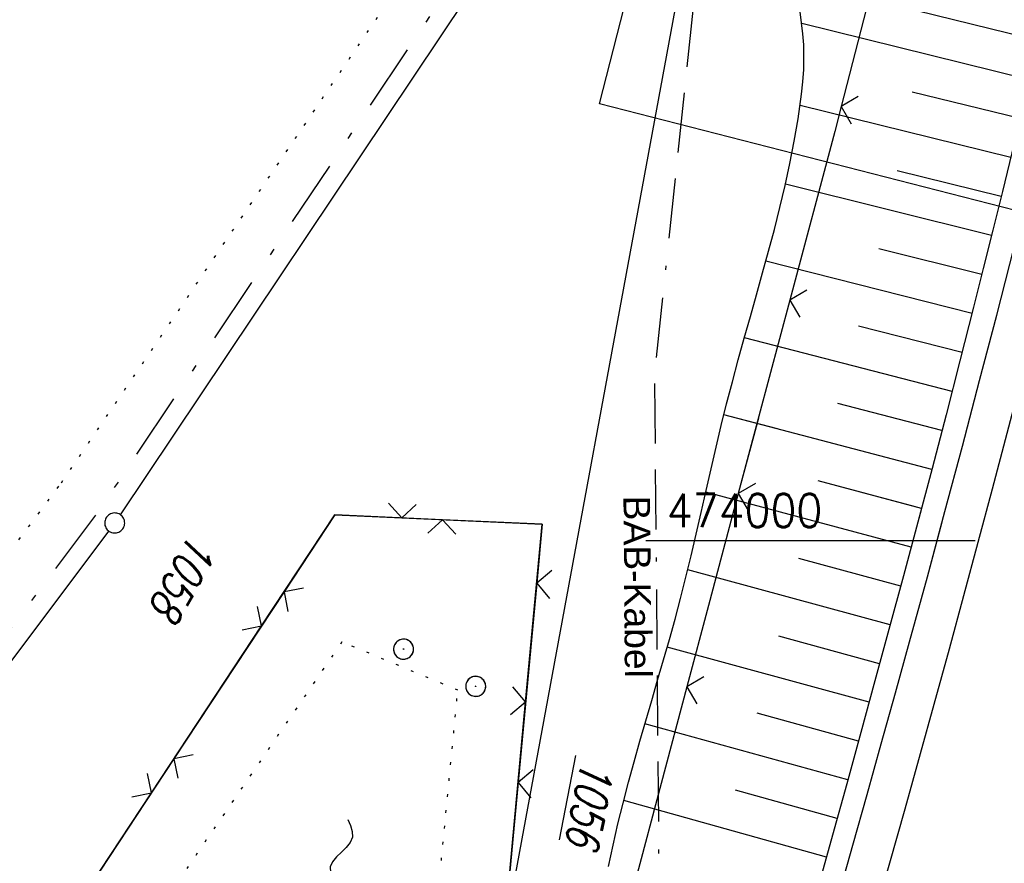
# Model space of a CAD drawing. Extents: x 511715 to 512121, y 473902 to 474680.
# Tile 3 of 21: x 511805 to 511879, y 473976 to 474039. Entities that reach past the tile are written whole.
import ezdxf
from ezdxf.enums import TextEntityAlignment as Align

# ---------------------------------------------------------------- set-up
doc = ezdxf.new("R2010")
doc.units = 0
doc.header["$LTSCALE"] = 10
doc.header["$MEASUREMENT"] = 0
for name, pattern in [('ACAD_ISO16W100', [73, 15, -6.5, 15, -6.5, 15, -7, 1, -7]), ('LT00', [0]), ('LT08', [0.42, 0.2, -0.1, 0.02, -0.1]), ('PUNKTX2_STR', [0.6, 0.1, -0.5])]:
    doc.linetypes.add(name, pattern=pattern)
doc.layers.get('0').update_dxf_attribs({"linetype": 'LT00'})
for name, color, linetype in [('--WASSER_GRENZE', 180, 'PUNKTX2_STR'), ('--WASSER_NUTZUNG', 180, 'Continuous'), ('-EL-020', 250, 'LT00'), ('BAB-KABEL', 220, 'ACAD_ISO16W100'), ('BAB-KABEL_TEXT', 221, 'Continuous'), ('DFK_AB_FLNR', 7, 'Continuous'), ('DFK_AB_L', 21, 'LT00'), ('DFK_FLUR_NR', 250, 'LT00'), ('DFK_GZPKT', 250, 'LT00'), ('DFK_KATASTER', 250, 'LT00'), ('GEMEINDEGRENZE', 3, 'LT08'), ('V91_AFBR_BAB', 250, 'LT00'), ('V91_BOESCH', 250, 'LT00'), ('V91_BOSCHUNG', 250, 'LT00'), ('V91_KA_PRUF', 182, 'LT00'), ('V91_LD_MARK', 2, 'LT00'), ('V91_ZAUN', 40, 'LT00'), ('V92_AFBR_BAB', 250, 'LT00'), ('V92_BOESCH', 250, 'LT00'), ('V92_BOSCHUNG', 250, 'LT00'), ('V92_KA_PRUF', 182, 'LT00'), ('V92_LD_MARK', 250, 'LT00'), ('V92_RASTER', 250, 'LT00'), ('V92_ZAUN', 40, 'LT00')]:
    doc.layers.add(name, color=color, linetype=linetype)
doc.styles.add('Beschrift', font='ARIAL.TTF')
doc.styles.get("Standard").update_dxf_attribs({"font": 'romans.shx'})

# ---------------------------------------------------------------- blocks, each defined once
blk = doc.blocks.new('SYMB7010')
at = {"color": 0, "linetype": 'ByBlock'}
for points in [[(-0.031408, 0.499213), (-0.093728, 0.49134), (-0.15457, 0.475719), (-0.212975, 0.452595), (-0.268021, 0.422333), (-0.31884, 0.385411), (-0.36463, 0.342411), (-0.40467, 0.29401), (-0.438329, 0.240973), (-0.465074, 0.184136), (-0.484486, 0.124395), (-0.496256, 0.062692), (-0.5002, 0)], [(0.5002, 0), (0.496256, 0.062692), (0.484485, 0.124395), (0.465074, 0.184136), (0.438329, 0.240973), (0.40467, 0.29401), (0.36463, 0.342411), (0.31884, 0.385411), (0.268021, 0.422333), (0.212975, 0.452595), (0.15457, 0.475719), (0.093728, 0.49134), (0.031408, 0.499213), (-0.031408, 0.499213)], [(-0.5002, 0), (-0.496256, -0.062692), (-0.484486, -0.124395), (-0.465075, -0.184136), (-0.438329, -0.240973), (-0.404671, -0.29401), (-0.36463, -0.342411), (-0.31884, -0.385411), (-0.268021, -0.422333), (-0.212975, -0.452595), (-0.154571, -0.475719), (-0.093728, -0.49134), (-0.031408, -0.499213), (0.031408, -0.499213)], [(0.031408, -0.499213), (0.093728, -0.491341), (0.15457, -0.475719), (0.212975, -0.452595), (0.268021, -0.422333), (0.31884, -0.385411), (0.36463, -0.342411), (0.404671, -0.294011), (0.438329, -0.240974), (0.465075, -0.184136), (0.484486, -0.124395), (0.496256, -0.062692), (0.500201, 0)]]:
    blk.add_lwpolyline(points, dxfattribs=at)
blk = doc.blocks.new('SYMB0003')
at = {"color": 0, "linetype": 'ByBlock'}
for p, q in [((-0.015712, 0), (0.010166, 0.012015)), ((0, -0.021257), (-0.015712, 0)), ((0.010166, 0.012015), (0, -0.021257))]:
    blk.add_line(p, q, dxfattribs=at)
for points in [[(-0.031395, 0.499013), (-0.093691, 0.491144), (-0.154509, 0.475528), (-0.21289, 0.452414), (-0.267913, 0.422164), (-0.318712, 0.385257), (-0.364484, 0.342274), (-0.404509, 0.293893), (-0.438154, 0.240877), (-0.464888, 0.184062), (-0.484292, 0.124345), (-0.496058, 0.062667), (-0.5, 0)], [(0.5, 0), (0.496057, 0.062667), (0.484292, 0.124345), (0.464888, 0.184062), (0.438153, 0.240877), (0.404509, 0.293893), (0.364484, 0.342274), (0.318712, 0.385257), (0.267913, 0.422164), (0.21289, 0.452414), (0.154509, 0.475528), (0.093691, 0.491144), (0.031395, 0.499013), (-0.031395, 0.499013)], [(-0.5, 0), (-0.496058, -0.062667), (-0.484292, -0.124345), (-0.464888, -0.184062), (-0.438154, -0.240877), (-0.404509, -0.293893), (-0.364485, -0.342274), (-0.318712, -0.385257), (-0.267914, -0.422164), (-0.21289, -0.452414), (-0.154509, -0.475529), (-0.093691, -0.491144), (-0.031395, -0.499014), (0.031395, -0.499014)], [(0.031395, -0.499014), (0.093691, -0.491144), (0.154509, -0.475529), (0.21289, -0.452414), (0.267914, -0.422164), (0.318712, -0.385257), (0.364485, -0.342274), (0.404509, -0.293893), (0.438154, -0.240877), (0.464889, -0.184062), (0.484292, -0.124345), (0.496058, -0.062667), (0.5, 0)]]:
    blk.add_lwpolyline(points, dxfattribs=at)
blk = doc.blocks.new('SYMB0024')
at = {"color": 0, "linetype": 'ByBlock'}
for p, q in [((-0.5, 0.5), (0, 0)), ((0, 0), (0.5, 0.5))]:
    blk.add_line(p, q, dxfattribs=at)
blk = doc.blocks.new('SYMB7251')
at = {"color": 0, "linetype": 'ByBlock'}
for points in [[(-0.25, 0), (-0.208333, 0.028889), (-0.166667, 0.051111), (-0.125, 0.06), (-0.083333, 0.051111), (-0.041667, 0.028889), (0, 0)], [(0, 0), (0.041667, -0.028889), (0.083333, -0.051111), (0.125, -0.06), (0.166667, -0.051111), (0.208333, -0.028889), (0.25, 0)]]:
    blk.add_lwpolyline(points, dxfattribs=at)

msp = doc.modelspace()

# ---------------------------------------------------------------- linework, layer by layer
at = {"layer": '--WASSER_GRENZE', "ltscale": 0.2}
for p, q in [((511808.29, 474004.33), (511837.65, 474047.55)), ((511787.12, 473976.05), (511808.29, 474004.33))]:
    msp.add_line(p, q, dxfattribs=at)
msp.add_lwpolyline([(511829.327, 473992.406), (511814.456, 473970.71), (511835.52, 473962.877), (511838.02, 473988.786), (511829.327, 473992.406)], dxfattribs=at)
at = {"layer": '-EL-020', "flags": 128}
msp.add_lwpolyline([(511888.626, 474022.501), (511848.643, 474032.733), (511852.596, 474048.179), (511819.842, 474056.561)], dxfattribs=at)
at = {"layer": 'BAB-KABEL', "ltscale": 0.03, "flags": 128}
msp.add_lwpolyline([(511971.03, 474657.483), (511969.41, 474646.425), (511966.53, 474615.204), (511972.795, 474604.79), (511970.049, 474596.165), (511959.565, 474586.374), (511941.907, 474517.478), (511936.852, 474477.772), (511926.657, 474399.733), (511919.973, 474355.376), (511910.09, 474296.615), (511899.454, 474238.126), (511883.784, 474152.683), (511870.289, 474094.001), (511857.131, 474053.876), (511852.776, 474012.454), (511853.171, 473966.862), (511852.492, 473957.146), (511851.311, 473949.656), (511841.692, 473942.065), (511837.457, 473929.567)], dxfattribs=at)
at = {"layer": 'DFK_AB_L'}
msp.add_line((511839.896, 473961.608), (511854.314, 474039.802), dxfattribs=at)
at = {"layer": 'DFK_KATASTER'}
for p, q in [((511841.773, 474045.377), (511812.697, 474001.943)), ((511811.829, 474000.721), (511791.491, 473973.699))]:
    msp.add_line(p, q, dxfattribs=at)
at = {"layer": 'GEMEINDEGRENZE', "ltscale": 2.5, "flags": 128}
msp.add_lwpolyline([(511953.938, 474660.377), (511959.932, 474649.278), (511949.368, 474579.355), (511923.586, 474424.01), (511922.286, 474397.281), (511902.072, 474265.529), (511883.418, 474171.19), (511840.834, 474046.671), (511811.057, 474002.189), (511789.857, 473974.022), (511764.014, 473942.005)], dxfattribs=at)
at = {"layer": 'V91_AFBR_BAB'}
msp.add_lwpolyline([(511865.491, 473969.545), (511866.57, 473973.351), (511867.647, 473977.158), (511868.721, 473980.966), (511869.79, 473984.775), (511870.853, 473988.586), (511871.907, 473992.399), (511873.244, 473997.291), (511874.566, 474002.187), (511875.873, 474007.087), (511877.167, 474011.99), (511878.447, 474016.897), (511880.416, 474024.54), (511882.355, 474032.19), (511884.267, 474039.847), (511886.317, 474048.189), (511888.335, 474056.539), (511890.323, 474064.896), (511892.18, 474072.826), (511894.01, 474080.762), (511895.813, 474088.705), (511897.568, 474096.567), (511899.295, 474104.436), (511900.992, 474112.311)], dxfattribs=at)
at = {"layer": 'V91_BOESCH'}
for points in [[(511882.44, 474040.627), (511881.719, 474037.738), (511881.003, 474034.847), (511880.291, 474031.955), (511879.581, 474029.063), (511878.87, 474026.171), (511878.157, 474023.28), (511877.44, 474020.39), (511876.716, 474017.501), (511875.69, 474013.465), (511874.65, 474009.434), (511873.596, 474005.405), (511872.529, 474001.38), (511871.452, 473997.358), (511870.365, 473993.338), (511869.313, 473989.478), (511868.256, 473985.619), (511867.193, 473981.761), (511866.127, 473977.905), (511865.058, 473974.049), (511863.988, 473970.194)], [(511849.337, 473975.562), (511849.67, 473977.168), (511850.031, 473978.755), (511850.417, 473980.324), (511850.822, 473981.879), (511851.243, 473983.422), (511851.677, 473984.955), (511852.119, 473986.482), (511852.566, 473988.005), (511853.013, 473989.527), (511853.457, 473991.05), (511853.894, 473992.577), (511854.32, 473994.111), (511854.731, 473995.654), (511855.136, 473997.255), (511855.526, 473998.867), (511855.904, 474000.487), (511856.276, 474002.113), (511856.646, 474003.743), (511857.017, 474005.375), (511857.395, 474007.007), (511857.783, 474008.636), (511858.187, 474010.26), (511858.615, 474011.903), (511859.059, 474013.54), (511859.513, 474015.173), (511859.972, 474016.804), (511860.432, 474018.433), (511860.888, 474020.063), (511861.334, 474021.695), (511861.767, 474023.33), (511862.181, 474024.97), (511862.571, 474026.617), (511862.932, 474028.271), (511863.26, 474029.935), (511863.55, 474031.609), (511863.69, 474032.534), (511863.81, 474033.461), (511863.905, 474034.39), (511863.967, 474035.319), (511863.989, 474036.247), (511863.966, 474037.173), (511863.904, 474037.994), (511863.81, 474038.812), (511863.691, 474039.63)]]:
    msp.add_lwpolyline(points, dxfattribs=at)
at = {"layer": 'V91_BOSCHUNG'}
for p, q in [((511881.646, 474037.445), (511872.465, 474039.718)), ((511880.929, 474034.545), (511863.817, 474038.758)), ((511880.212, 474031.632), (511872.095, 474033.63)), ((511879.496, 474028.718), (511863.7, 474032.607)), ((511878.78, 474025.805), (511870.992, 474027.722)), ((511878.058, 474022.88), (511862.593, 474026.714)), ((511877.331, 474019.955), (511869.611, 474021.883)), ((511876.594, 474017.02), (511861.128, 474020.937)), ((511875.852, 474014.099), (511868.09, 474016.079)), ((511875.099, 474011.168), (511859.519, 474015.197)), ((511874.342, 474008.251), (511866.534, 474010.284)), ((511873.574, 474005.324), (511857.981, 474009.439)), ((511872.803, 474002.411), (511865.044, 474004.472)), ((511872.026, 473999.499), (511856.618, 474003.62)), ((511871.245, 473996.589), (511863.6, 473998.647)), ((511870.458, 473993.68), (511855.269, 473997.797)), ((511869.667, 473990.773), (511862.1, 473992.837)), ((511868.876, 473987.879), (511853.733, 473992.01)), ((511868.078, 473984.973), (511860.489, 473987.058)), ((511867.278, 473982.068), (511852.059, 473986.275)), ((511866.475, 473979.164), (511858.857, 473981.284)), ((511865.674, 473976.273), (511850.463, 473980.505))]:
    msp.add_line(p, q, dxfattribs=at)
at = {"layer": 'V91_LD_MARK', "color": 0}
msp.add_lwpolyline([(511855.788, 473926.463), (511857.063, 473930.55), (511861.167, 473944.041), (511864.709, 473955.967), (511868.177, 473967.915), (511871.572, 473979.885), (511874.894, 473991.875), (511878.142, 474003.885), (511881.319, 474015.915), (511884.422, 474027.963), (511887.454, 474040.03), (511890.414, 474052.114), (511893.302, 474064.215), (511895.327, 474072.893), (511897.317, 474081.579), (511899.272, 474090.273), (511901.192, 474098.974), (511903.08, 474107.683), (511904.936, 474116.398)], dxfattribs=at)
at = {"layer": 'V91_ZAUN'}
for p, q in [((511870.504, 474047.06), (511866.775, 474032.531)), ((511862.926, 474018.033), (511859.06, 474003.54)), ((511843.939, 473996.8), (511842.541, 473981.865)), ((511815.031, 473981.084), (511823.299, 473993.599)), ((511855.197, 473989.046), (511851.338, 473974.551)), ((511842.541, 473981.865), (511841.142, 473966.931)), ((511806.763, 473968.568), (511815.031, 473981.084))]:
    msp.add_line(p, q, dxfattribs=at)
for points in [[(511866.775, 474032.531), (511866.297, 474030.667), (511862.926, 474018.033)], [(511859.06, 474003.54), (511856.817, 473995.129), (511855.197, 473989.046)], [(511823.299, 473993.599), (511828.806, 474001.935), (511833.81, 474001.707)], [(511833.81, 474001.707), (511844.353, 474001.226), (511843.939, 473996.8)]]:
    msp.add_lwpolyline(points, dxfattribs=at)
at = {"layer": 'V92_AFBR_BAB'}
msp.add_lwpolyline([(511865.491, 473969.545), (511866.57, 473973.351), (511867.647, 473977.158), (511868.721, 473980.966), (511869.79, 473984.775), (511870.853, 473988.586), (511871.907, 473992.399), (511873.244, 473997.291), (511874.354, 474001.401)], dxfattribs=at)
at = {"layer": 'V92_BOESCH'}
for points in [[(511849.337, 473975.562), (511849.67, 473977.168), (511850.031, 473978.755), (511850.417, 473980.324), (511850.822, 473981.879), (511851.243, 473983.422), (511851.677, 473984.955), (511852.119, 473986.482), (511852.566, 473988.005), (511853.013, 473989.527), (511853.457, 473991.05), (511853.894, 473992.577), (511854.32, 473994.111), (511854.731, 473995.654), (511855.136, 473997.255), (511855.526, 473998.867), (511855.904, 474000.487), (511856.276, 474002.113), (511856.646, 474003.743), (511857.017, 474005.375), (511857.395, 474007.007), (511857.783, 474008.636), (511858.187, 474010.26), (511858.249, 474010.498)], [(511872.771, 474002.295), (511872.529, 474001.38), (511871.452, 473997.358), (511870.365, 473993.338), (511869.313, 473989.478), (511868.256, 473985.619), (511867.193, 473981.761), (511866.127, 473977.905), (511865.058, 473974.049), (511863.988, 473970.194)]]:
    msp.add_lwpolyline(points, dxfattribs=at)
at = {"layer": 'V92_BOSCHUNG'}
for p, q in [((511862.005, 474008.377), (511857.981, 474009.439)), ((511872.355, 474002.53), (511865.044, 474004.472)), ((511872.027, 473999.499), (511856.618, 474003.62)), ((511871.245, 473996.589), (511863.6, 473998.647)), ((511870.458, 473993.68), (511855.269, 473997.797)), ((511869.667, 473990.773), (511862.1, 473992.837)), ((511868.876, 473987.879), (511853.733, 473992.01)), ((511868.078, 473984.973), (511860.489, 473987.058)), ((511867.278, 473982.068), (511852.059, 473986.275)), ((511866.475, 473979.164), (511858.857, 473981.284)), ((511865.674, 473976.273), (511850.463, 473980.505))]:
    msp.add_line(p, q, dxfattribs=at)
at = {"layer": 'V92_LD_MARK'}
msp.add_lwpolyline([(511855.788, 473926.463), (511857.063, 473930.55), (511861.167, 473944.041), (511864.709, 473955.967), (511868.177, 473967.915), (511871.572, 473979.885), (511874.894, 473991.875), (511877.057, 473999.873)], dxfattribs=at)
at = {"layer": 'V92_RASTER'}
msp.add_line((511852.138, 474000), (511876.833, 474000), dxfattribs=at)
at = {"layer": 'V92_ZAUN'}
for p, q in [((511860.567, 474009.189), (511859.06, 474003.54)), ((511844.353, 474001.226), (511836.861, 474001.568)), ((511843.106, 473987.905), (511844.353, 474001.226)), ((511824.983, 473996.148), (511816.714, 473983.632)), ((511855.197, 473989.046), (511851.338, 473974.551)), ((511841.708, 473972.97), (511843.106, 473987.905)), ((511816.714, 473983.632), (511808.446, 473971.117))]:
    msp.add_line(p, q, dxfattribs=at)
for points in [[(511859.06, 474003.54), (511856.817, 473995.129), (511855.197, 473989.046)], [(511836.861, 474001.568), (511828.806, 474001.935), (511824.983, 473996.148)]]:
    msp.add_lwpolyline(points, dxfattribs=at)

# ---------------------------------------------------------------- block references
at = {"layer": '--WASSER_NUTZUNG', "xscale": 10.00000000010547, "yscale": 9.99999999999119, "zscale": 10, "rotation": 259.0065000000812}
msp.add_blockref('SYMB7251', (511829.283, 473976.646), dxfattribs=at)
at = {"layer": 'DFK_GZPKT', "xscale": 1.499999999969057, "yscale": 1.5, "zscale": 1.5, "rotation": 251.2881100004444}
msp.add_blockref('SYMB7010', (511812.28, 474001.32), dxfattribs=at)
at = {"layer": 'V91_KA_PRUF', "xscale": 1.499999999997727, "yscale": 1.499999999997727, "zscale": 1.5, "rotation": 260.3880065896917}
for p in [(511833.95, 473991.86), (511839.364, 473989.074)]:
    msp.add_blockref('SYMB0003', p, dxfattribs=at)
at = {"layer": 'V91_ZAUN', "yscale": 2.099999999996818, "zscale": 2.1}
for p, xscale, rotation in [((511866.775, 474032.531), 2.099999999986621, 255.6054865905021), ((511862.926, 474018.033), 2.100000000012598, 255.0647165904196), ((511859.06, 474003.54), 2.100000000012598, 255.0647165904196), ((511833.81, 474001.707), 2.099999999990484, 357.3889665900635), ((511843.939, 473996.8), 2.099999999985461, 264.6512665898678), ((511823.299, 473993.599), 2.099999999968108, 56.54837659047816), ((511855.197, 473989.046), 2.099999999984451, 255.0928965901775), ((511842.541, 473981.865), 2.099999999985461, 264.6512665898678), ((511815.031, 473981.084), 2.099999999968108, 56.54837659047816)]:
    msp.add_blockref('SYMB0024', p, dxfattribs=dict(at, xscale=xscale, rotation=rotation))
at = {"layer": 'V92_KA_PRUF', "xscale": 1.500000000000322, "yscale": 1.500000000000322, "zscale": 1.5, "rotation": 240.5376025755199}
for p in [(511833.95, 473991.86), (511839.364, 473989.074)]:
    msp.add_blockref('SYMB0003', p, dxfattribs=at)
at = {"layer": 'V92_ZAUN', "yscale": 2.100000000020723, "zscale": 2.1}
for p, xscale, rotation in [((511859.06, 474003.54), 2.100000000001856, 255.0624025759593), ((511836.861, 474001.568), 2.099999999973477, 177.3888625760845), ((511824.983, 473996.148), 2.100000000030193, 236.5511525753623), ((511855.197, 473989.046), 2.099999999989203, 255.0912425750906), ((511843.106, 473987.905), 2.100000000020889, 84.64958257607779), ((511816.714, 473983.632), 2.100000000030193, 236.5511525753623)]:
    msp.add_blockref('SYMB0024', p, dxfattribs=dict(at, xscale=xscale, rotation=rotation))

# ---------------------------------------------------------------- texts
at = {"layer": 'BAB-KABEL_TEXT', "style": 'Beschrift'}
msp.add_text('BAB-Kabel', height=2, rotation=270.4661, dxfattribs=at).set_placement((511850.499, 473996.534), align=Align.CENTER)
at = {"layer": 'DFK_AB_FLNR', "oblique": 13.754, "width": 0.75}
msp.add_text('%%U1056', height=2.5, rotation=259.0065, dxfattribs=at).set_placement((511847.316, 473983.662))
at = {"layer": 'DFK_FLUR_NR', "oblique": 13.754, "width": 0.75}
msp.add_text('1058', height=2.5, rotation=240.5376, dxfattribs=at).set_placement((511818, 474000.71))
at = {"layer": 'V92_RASTER', "width": 0.908}
msp.add_text(' 474000', height=2.5, rotation=0.00184, dxfattribs=at).set_placement((511852.138, 474001))

doc.saveas('drawing.dxf')
